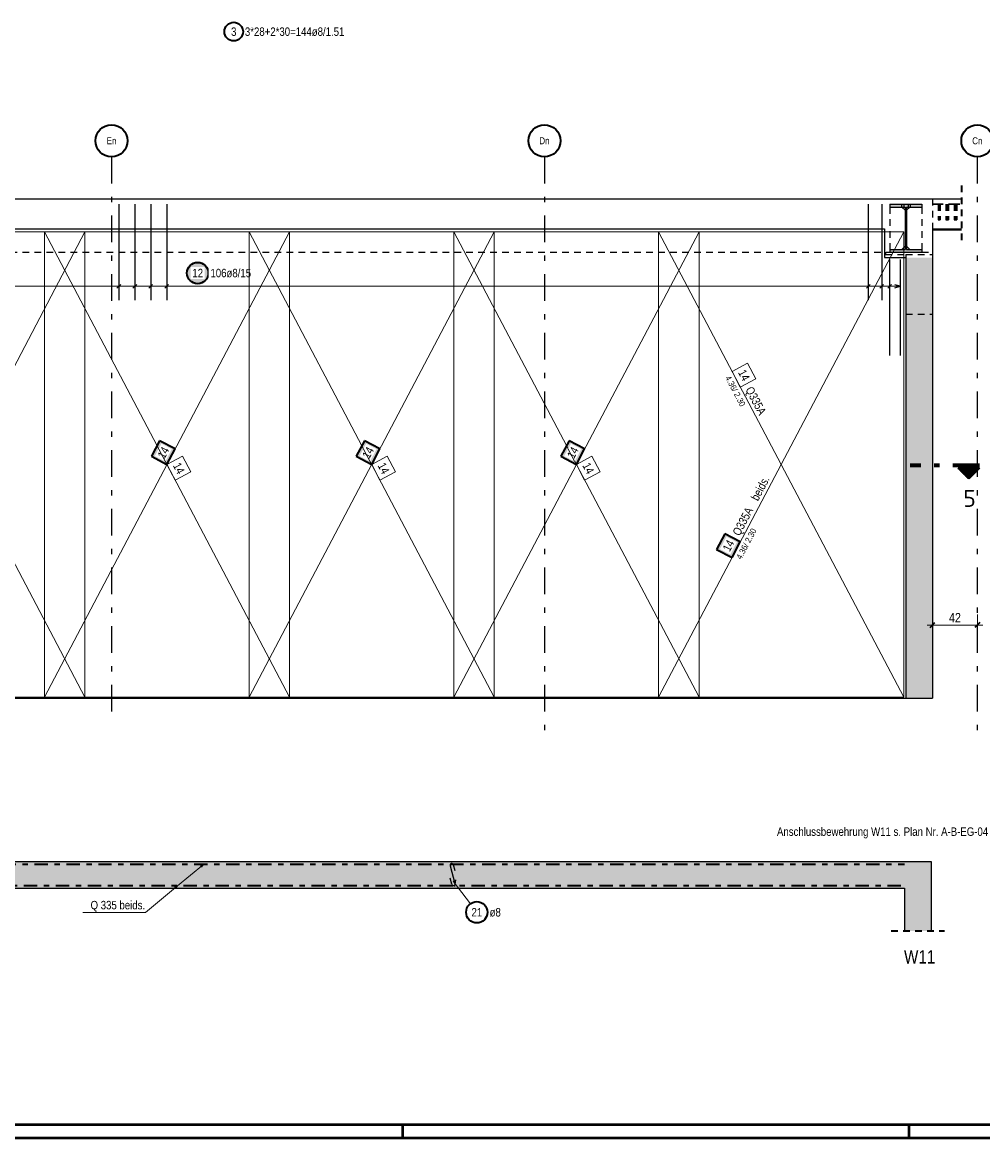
# Model space of a CAD drawing. Header units: millimetres. Extents: x -20 to 84, y 0 to 50.
# Tile 3 of 22: x 18 to 36, y 0 to 21. Entities that reach past the tile are written whole.
import ezdxf
from ezdxf.enums import TextEntityAlignment as Align

# ---------------------------------------------------------------- set-up
doc = ezdxf.new("R2010")
doc.units = ezdxf.units.MM
for name, pattern in [('DASHDOT', [1, 0.5, -0.25, 0, -0.25]), ('DASHDOTX2', [2, 1, -0.5, 0, -0.5]), ('HIDDEN', [0.375, 0.25, -0.125])]:
    doc.linetypes.add(name, pattern=pattern)
doc.layers.add('Achsen', color=7, linetype='Continuous', lineweight=20)
doc.layers.add('Schraffuren', color=7, linetype='Continuous', lineweight=20)
doc.styles.add('Arial Narrow', font='ARIALN.TTF')
doc.styles.add('isocp', font='isocp', dxfattribs={"width": 1.1})
doc.dimstyles.new('Arch_Strakon_dimstyle', dxfattribs={"dimtxt": 17.5, "dimasz": 1, "dimexe": 1.25, "dimexo": 0.0625, "dimgap": 1, "dimtad": 0, "dimdec": 5, "dimzin": 12, "dimdsep": 46, "dimtxsty": 'Arial Narrow', "dimblk": 'Arrowhead_Tick', "dimsah": 1, "dimcen": 0, "dimse1": 1, "dimse2": 1, "dimclrd": 6, "dimclrt": 2, "dimazin": 0, "dimtfac": 1, "dimtdec": 4, "dimtmove": 0, "dimatfit": 3, "dimldrblk": 'NONE', "dimfxl": 1, "dimtvp": 1, "dimtolj": 1, "dimtzin": 0, "dimlwd": 13, "dimarcsym": 2})

# ---------------------------------------------------------------- blocks, each defined once
blk = doc.blocks.new('Arrowhead_Tick')
at = {"color": 2, "linetype": 'Continuous', "lineweight": 35, "ltscale": 0.5}
blk.add_line((4.4, 4.4), (-4.4, -4.4), dxfattribs=at)
at = {"color": 0, "linetype": 'Continuous', "lineweight": -2, "ltscale": 0.5}
for p, q in [((-1, 0), (0, 0)), ((0, 20), (0, -10)), ((10, 0), (0, 0))]:
    blk.add_line(p, q, dxfattribs=at)
blk = doc.blocks.new('*D13')
at = {"color": 6, "linetype": 'Continuous', "lineweight": 13}
blk.add_line((35.448, 9.612), (36.268, 9.612), dxfattribs=at)
at = {"layer": 'Defpoints', "color": 0}
for p in [(36.278, 9.612), (35.438, 8.24), (36.278, 7.614)]:
    blk.add_point(p, dxfattribs=at)
at = {"color": 6, "lineweight": 13, "xscale": 0.01, "yscale": 0.01, "zscale": 0.01, "rotation": 180}
blk.add_blockref('Arrowhead_Tick', (35.438, 9.612), dxfattribs=at)
at = {"color": 6, "lineweight": 13, "xscale": 0.01, "yscale": 0.01, "zscale": 0.01}
blk.add_blockref('Arrowhead_Tick', (36.278, 9.612), dxfattribs=at)
at = {"color": 2, "lineweight": -2, "insert": (35.858, 9.75), "char_height": 0.175, "attachment_point": 5, "style": 'Arial Narrow'}
blk.add_mtext('\\A1;42', dxfattribs=at)
blk = doc.blocks.new('_None')

msp = doc.modelspace()

# ---------------------------------------------------------------- hatches: boundary and pattern name
at = {"lineweight": 25, "true_color": 0xffffff}
msp.add_hatch(color=7, dxfattribs=at).paths.add_polyline_path([(21.873097, 16.210914), (21.872963, 16.218592), (21.872561, 16.226261), (21.871892, 16.233911), (21.870956, 16.241532), (21.869755, 16.249117), (21.868289, 16.256655), (21.866562, 16.264137), (21.864574, 16.271555), (21.862329, 16.278898), (21.859829, 16.286159), (21.857077, 16.293328), (21.854077, 16.300396), (21.850831, 16.307356), (21.847345, 16.314198), (21.843622, 16.320914), (21.839667, 16.327497), (21.835485, 16.333937), (21.831081, 16.340227), (21.826459, 16.34636), (21.821627, 16.352328), (21.816589, 16.358123), (21.811352, 16.363739), (21.805922, 16.369169), (21.800306, 16.374406), (21.79451, 16.379444), (21.788542, 16.384277), (21.78241, 16.388898), (21.776119, 16.393303), (21.769679, 16.397485), (21.763097, 16.40144), (21.756381, 16.405163), (21.749538, 16.408649), (21.742579, 16.411894), (21.73551, 16.414895), (21.728341, 16.417647), (21.721081, 16.420147), (21.713737, 16.422392), (21.70632, 16.424379), (21.698837, 16.426107), (21.691299, 16.427572), (21.683715, 16.428773), (21.676093, 16.429709), (21.668443, 16.430378), (21.660775, 16.43078), (21.653097, 16.430914), (21.645419, 16.43078), (21.63775, 16.430378), (21.630101, 16.429709), (21.622479, 16.428773), (21.614894, 16.427572), (21.607356, 16.426107), (21.599874, 16.424379), (21.592457, 16.422392), (21.585113, 16.420147), (21.577852, 16.417647), (21.570683, 16.414895), (21.563615, 16.411894), (21.556655, 16.408649), (21.549813, 16.405163), (21.543097, 16.40144), (21.536515, 16.397485), (21.530074, 16.393303), (21.523784, 16.388898), (21.517651, 16.384277), (21.511684, 16.379444), (21.505888, 16.374406), (21.500272, 16.369169), (21.494842, 16.363739), (21.489605, 16.358123), (21.484567, 16.352328), (21.479734, 16.34636), (21.475113, 16.340227), (21.470709, 16.333937), (21.466526, 16.327497), (21.462571, 16.320914), (21.458848, 16.314198), (21.455362, 16.307356), (21.452117, 16.300396), (21.449116, 16.293328), (21.446364, 16.286159), (21.443864, 16.278898), (21.441619, 16.271555), (21.439632, 16.264137), (21.437904, 16.256655), (21.436439, 16.249117), (21.435238, 16.241532), (21.434302, 16.233911), (21.433633, 16.226261), (21.433231, 16.218592), (21.433097, 16.210914), (21.433231, 16.203236), (21.433633, 16.195568), (21.434302, 16.187918), (21.435238, 16.180296), (21.436439, 16.172712), (21.437904, 16.165174), (21.439632, 16.157692), (21.441619, 16.150274), (21.443864, 16.142931), (21.446364, 16.13567), (21.449116, 16.128501), (21.452117, 16.121432), (21.455362, 16.114473), (21.458848, 16.107631), (21.462571, 16.100914), (21.466526, 16.094332), (21.470709, 16.087892), (21.475113, 16.081602), (21.479734, 16.075469), (21.484567, 16.069501), (21.489605, 16.063706), (21.494842, 16.058089), (21.500272, 16.05266), (21.505888, 16.047422), (21.511684, 16.042385), (21.517651, 16.037552), (21.523784, 16.032931), (21.530074, 16.028526), (21.536515, 16.024344), (21.543097, 16.020389), (21.549813, 16.016666), (21.556655, 16.01318), (21.563615, 16.009934), (21.570683, 16.006934), (21.577852, 16.004182), (21.585113, 16.001682), (21.592457, 15.999437), (21.599874, 15.997449), (21.607356, 15.995722), (21.614894, 15.994257), (21.622479, 15.993055), (21.630101, 15.99212), (21.63775, 15.99145), (21.645419, 15.991048), (21.653097, 15.990914), (21.660775, 15.991048), (21.668443, 15.99145), (21.676093, 15.99212), (21.683715, 15.993055), (21.691299, 15.994257), (21.698837, 15.995722), (21.70632, 15.997449), (21.713737, 15.999437), (21.721081, 16.001682), (21.728341, 16.004182), (21.73551, 16.006934), (21.742579, 16.009934), (21.749538, 16.01318), (21.756381, 16.016666), (21.763097, 16.020389), (21.769679, 16.024344), (21.776119, 16.028526), (21.78241, 16.032931), (21.788542, 16.037552), (21.79451, 16.042385), (21.800306, 16.047422), (21.805922, 16.05266), (21.811352, 16.058089), (21.816589, 16.063706), (21.821627, 16.069501), (21.826459, 16.075469), (21.831081, 16.081602), (21.835485, 16.087892), (21.839667, 16.094332), (21.843622, 16.100914), (21.847345, 16.107631), (21.850831, 16.114473), (21.854077, 16.121432), (21.857077, 16.128501), (21.859829, 16.13567), (21.862329, 16.142931), (21.864574, 16.150274), (21.866562, 16.157692), (21.868289, 16.165174), (21.869755, 16.172712), (21.870956, 16.180296), (21.871892, 16.187918), (21.872561, 16.195568)])
at = {"lineweight": 35, "true_color": 0xffffff}
for points in [[(20.93981, 13.06633), (20.785838, 12.774452), (21.077716, 12.62048), (21.231688, 12.912358)], [(24.779767, 13.066318), (24.625797, 12.774439), (24.917676, 12.620469), (25.071646, 12.912348)], [(28.61981, 13.066329), (28.465838, 12.774452), (28.757716, 12.620479), (28.911688, 12.912357)]]:
    msp.add_hatch(color=7, dxfattribs=at).paths.add_polyline_path(points)
at = {"lineweight": 50}
h = msp.add_hatch(dxfattribs=at)
h.set_pattern_fill('Mau', color=4, scale=0.01, angle=-90, style=0, pattern_type=2)
h.set_pattern_definition([(-90, (0, 0), (0.02, 1e-18), [])])
h.paths.add_polyline_path([(35.919781, 12.553163), (36.119781, 12.353163), (36.319781, 12.553163)])
at = {"lineweight": 18, "true_color": 0xffffff}
msp.add_hatch(color=7, dxfattribs=at).paths.add_polyline_path([(31.539785, 11.322318), (31.385815, 11.03044), (31.677694, 10.876469), (31.831664, 11.168348)])
at = {"layer": 'Schraffuren', "lineweight": 50, "true_color": 0x4682b4}
msp.add_hatch(color=145, dxfattribs=at).paths.add_polyline_path([(34.637715, 16.60048), (35.237715, 16.60048), (35.237715, 16.65248), (34.951715, 16.65248), (34.951715, 17.44848), (35.237715, 17.44848), (35.237715, 17.50048), (34.637715, 17.50048), (34.637715, 17.44848), (34.923715, 17.44848), (34.923715, 16.65248), (34.637715, 16.65248)])
at = {"layer": 'Schraffuren', "lineweight": 50, "true_color": 0xd7ffd7}
for points in [[(34.937715, 8.240468), (35.437715, 8.240468), (35.437715, 16.50048), (34.937715, 16.50048)], [(35.410102, 4.680011), (3.090109, 4.680011), (3.090109, 5.180011), (35.410102, 5.180011)], [(35.410102, 4.680011), (35.410102, 3.877685), (34.910102, 3.877685), (34.910102, 4.680011)]]:
    msp.add_hatch(color=254, dxfattribs=at).paths.add_polyline_path(points)

# ---------------------------------------------------------------- linework, layer by layer
at = {"color": 3, "linetype": 'DASHDOTX2', "lineweight": 25, "ltscale": 0.5}
for p, q in [((20.037709, 18.390609), (20.037709, 7.912612)), ((28.157709, 18.390609), (28.157709, 7.613966)), ((36.277709, 18.390609), (36.277709, 7.613966))]:
    msp.add_line(p, q, dxfattribs=at)
at = {"color": 2, "linetype": 'HIDDEN', "lineweight": 35, "ltscale": 0.5}
for p, q in [((35.978476, 17.85048), (35.978476, 16.77048)), ((34.660102, 3.877685), (35.660102, 3.877685))]:
    msp.add_line(p, q, dxfattribs=at)
at = {"color": 3, "linetype": 'HIDDEN', "lineweight": 25, "ltscale": 0.5}
for p, q in [((35.437722, 17.60048), (35.437722, 17.04048)), ((34.637715, 17.44848), (34.637715, 16.65248)), ((34.857886, 17.50048), (34.857886, 17.44848)), ((34.863715, 17.44848), (34.923715, 17.38848)), ((34.897544, 17.50048), (34.897544, 17.44848)), ((35.011715, 17.44848), (34.951715, 17.38848)), ((34.977886, 17.50048), (34.977886, 17.44848)), ((35.017544, 17.50048), (35.017544, 17.44848)), ((35.237715, 17.44848), (35.237715, 16.65248)), ((35.454643, 17.510465), (35.511212, 17.510465)), ((35.454643, 17.510465), (35.454643, 17.500465)), ((35.454643, 17.50048), (35.511212, 17.50048)), ((35.457471, 17.510465), (35.457471, 17.500465)), ((35.511212, 17.510465), (35.822338, 17.510465)), ((35.511212, 17.510465), (35.511212, 17.500465)), ((35.511212, 17.50048), (35.822338, 17.50048)), ((35.51404, 17.510465), (35.51404, 17.500465)), ((35.544709, 17.500465), (35.544709, 17.210465)), ((35.547537, 17.500465), (35.547537, 17.210465)), ((35.576709, 17.500465), (35.576709, 17.210465)), ((35.579537, 17.500465), (35.579537, 17.210465)), ((35.688959, 17.500465), (35.688959, 17.210465)), ((35.703101, 17.500465), (35.703101, 17.210465)), ((35.720959, 17.500465), (35.720959, 17.210465)), ((35.735101, 17.500465), (35.735101, 17.210465)), ((35.822338, 17.510465), (35.978476, 17.510465)), ((35.822338, 17.50048), (35.978476, 17.50048)), ((35.844522, 17.500465), (35.844522, 17.210465)), ((35.858664, 17.500465), (35.858664, 17.210465)), ((35.876522, 17.500465), (35.876522, 17.210465)), ((35.890664, 17.500465), (35.890664, 17.210465)), ((35.544709, 17.210465), (35.545927, 17.210465)), ((35.545927, 17.210465), (35.549395, 17.210465)), ((35.549395, 17.210465), (35.554586, 17.210465)), ((35.554586, 17.210465), (35.560709, 17.210465)), ((35.560709, 17.210465), (35.566832, 17.210465)), ((35.566832, 17.210465), (35.572023, 17.210465)), ((35.572023, 17.210465), (35.575491, 17.210465)), ((35.575491, 17.210465), (35.576709, 17.210465)), ((35.576709, 17.210465), (35.578319, 17.210465)), ((35.578319, 17.210465), (35.579537, 17.210465)), ((35.688959, 17.210465), (35.690177, 17.210465)), ((35.690177, 17.210465), (35.693645, 17.210465)), ((35.693645, 17.210465), (35.698836, 17.210465)), ((35.698836, 17.210465), (35.704959, 17.210465)), ((35.704959, 17.210465), (35.711082, 17.210465)), ((35.711082, 17.210465), (35.716272, 17.210465)), ((35.716272, 17.210465), (35.719741, 17.210465)), ((35.719741, 17.210465), (35.720959, 17.210465)), ((35.720959, 17.210465), (35.725224, 17.210465)), ((35.725224, 17.210465), (35.730415, 17.210465)), ((35.730415, 17.210465), (35.733883, 17.210465)), ((35.733883, 17.210465), (35.735101, 17.210465)), ((35.844522, 17.210465), (35.84574, 17.210465)), ((35.84574, 17.210465), (35.849209, 17.210465)), ((35.849209, 17.210465), (35.854399, 17.210465)), ((35.854399, 17.210465), (35.860522, 17.210465)), ((35.860522, 17.210465), (35.866645, 17.210465)), ((35.866645, 17.210465), (35.871836, 17.210465)), ((35.871836, 17.210465), (35.875304, 17.210465)), ((35.875304, 17.210465), (35.876522, 17.210465)), ((35.876522, 17.210465), (35.880787, 17.210465)), ((35.880787, 17.210465), (35.885978, 17.210465)), ((35.885978, 17.210465), (35.889446, 17.210465)), ((35.889446, 17.210465), (35.890664, 17.210465)), ((8.017715, 16.60048), (34.637715, 16.60048)), ((34.557715, 16.60048), (34.557715, 16.56048)), ((34.557715, 16.56048), (34.937715, 16.56048)), ((34.923715, 16.71248), (34.863715, 16.65248)), ((34.937715, 16.56048), (35.437715, 16.56048)), ((34.937715, 16.56048), (34.937715, 16.50048)), ((34.951715, 16.71248), (35.011715, 16.65248)), ((35.237715, 16.60048), (35.437715, 16.60048)), ((34.937715, 15.44048), (35.437715, 15.44048))]:
    msp.add_line(p, q, dxfattribs=at)
at = {"color": 3, "linetype": 'Continuous', "lineweight": 25, "ltscale": 0.5}
for p, q in [((20.174959, 17.50048), (20.174959, 15.70048)), ((20.474035, 17.50048), (20.474035, 15.70048)), ((20.773112, 17.50048), (20.773112, 15.70048)), ((21.072189, 17.50048), (21.072189, 15.70048)), ((34.231562, 17.50048), (34.231562, 15.70048)), ((34.483939, 17.500611), (34.483939, 15.700611)), ((34.631802, 16.46572), (34.631802, 14.66572)), ((34.831802, 16.46572), (34.831802, 14.66572)), ((20.139603, 15.926722), (20.210314, 15.997433)), ((20.43868, 15.926722), (20.509391, 15.997433)), ((20.737757, 15.926722), (20.808467, 15.997433)), ((21.036833, 15.926722), (21.107544, 15.997433)), ((34.196206, 15.926722), (34.266917, 15.997433)), ((34.448584, 15.926722), (34.519295, 15.997433)), ((34.596447, 15.926722), (34.667157, 15.997433)), ((34.831802, 15.962078), (34.731802, 15.988872)), ((34.731802, 15.935283), (34.831802, 15.962078)), ((26.388991, 5.099814), (26.479929, 4.767424)), ((26.48245, 5.001524), (26.450707, 5.116757)), ((26.418212, 4.750481), (26.386469, 4.865714)), ((26.487426, 4.833812), (26.469968, 4.710038))]:
    msp.add_line(p, q, dxfattribs=at)
at = {"color": 7, "linetype": 'Continuous', "lineweight": 18, "ltscale": 0.5}
for p, q in [((19.537713, 16.980469), (14.937715, 16.980613)), ((19.537637, 16.980469), (14.937791, 8.260613)), ((23.377715, 16.980478), (18.777717, 16.980478)), ((18.777717, 16.980478), (18.777717, 8.260481)), ((19.537713, 8.260469), (19.537713, 16.980469)), ((27.217712, 16.980469), (22.617715, 16.980613)), ((23.377715, 8.260481), (23.377715, 16.980478)), ((23.377715, 16.980478), (23.377715, 16.980478)), ((31.057715, 16.980478), (26.457717, 16.980478)), ((26.457717, 16.980478), (26.457717, 8.260481)), ((26.457717, 8.260481), (31.057715, 16.980478)), ((27.217712, 8.260469), (27.217712, 16.980469)), ((34.897715, 16.980469), (30.297717, 16.980613)), ((30.297717, 16.980613), (30.297717, 8.260613)), ((34.897639, 16.980469), (30.297793, 8.260613)), ((31.057715, 8.260481), (31.057715, 16.980478)), ((31.057715, 16.980478), (31.057715, 16.980478)), ((34.897715, 8.260469), (34.897715, 16.980469)), ((14.937715, 8.260613), (19.537713, 8.260469)), ((18.777717, 8.260481), (23.377715, 8.260481)), ((19.537713, 8.260469), (19.537713, 8.260469)), ((22.617715, 8.260613), (27.217712, 8.260469)), ((26.457717, 8.260481), (31.057715, 8.260481)), ((27.217712, 8.260469), (27.217712, 8.260469)), ((30.297717, 8.260613), (34.897715, 8.260469)), ((34.897715, 8.260469), (34.897715, 8.260469))]:
    msp.add_line(p, q, dxfattribs=at)
at = {"color": 9, "linetype": 'Continuous', "lineweight": 0, "ltscale": 0.5}
for p, q in [((19.537713, 16.980469), (14.937715, 16.980613)), ((14.937715, 16.980613), (19.537713, 8.260469)), ((23.377715, 16.980478), (18.777717, 16.980478)), ((18.777717, 16.980478), (18.777717, 8.260481)), ((19.537713, 8.260469), (19.537713, 16.980469)), ((27.217712, 16.980469), (22.617715, 16.980613)), ((23.377715, 8.260481), (23.377715, 16.980478)), ((23.377715, 16.980478), (23.377715, 16.980478)), ((31.057715, 16.980478), (26.457717, 16.980478)), ((26.457717, 16.980478), (26.457717, 8.260481)), ((27.217712, 8.260469), (27.217712, 16.980469)), ((34.897715, 16.980469), (30.297717, 16.980613)), ((30.297717, 16.980613), (30.297717, 8.260613)), ((31.057715, 8.260481), (31.057715, 16.980478)), ((31.057715, 16.980478), (31.057715, 16.980478)), ((34.897715, 8.260469), (34.897715, 16.980469)), ((31.969595, 14.51854), (31.677717, 14.36457)), ((32.123565, 14.226662), (31.969595, 14.51854)), ((31.677717, 14.36457), (31.831687, 14.072691)), ((31.831687, 14.072691), (32.123565, 14.226662)), ((21.523566, 12.482574), (21.369594, 12.774452)), ((25.363563, 12.482632), (25.209593, 12.774511)), ((29.203566, 12.482574), (29.049594, 12.774452)), ((21.077716, 12.62048), (21.231688, 12.328602)), ((24.917714, 12.620541), (25.071684, 12.328662)), ((28.757716, 12.620479), (28.911688, 12.328602)), ((21.231688, 12.328602), (21.523566, 12.482574)), ((25.071684, 12.328662), (25.363563, 12.482632)), ((28.911688, 12.328602), (29.203566, 12.482574)), ((14.937715, 8.260613), (19.537713, 8.260469)), ((18.777717, 8.260481), (23.377715, 8.260481)), ((19.537713, 8.260469), (19.537713, 8.260469)), ((22.617715, 8.260613), (27.217712, 8.260469)), ((26.457717, 8.260481), (31.057715, 8.260481)), ((27.217712, 8.260469), (27.217712, 8.260469)), ((30.297717, 8.260613), (34.897715, 8.260469)), ((34.897715, 8.260469), (34.897715, 8.260469))]:
    msp.add_line(p, q, dxfattribs=at)
at = {"color": 5, "linetype": 'Continuous', "lineweight": 18, "ltscale": 0.5}
for p, q in [((20.174959, 15.812078), (20.174959, 16.112078)), ((20.474035, 15.812078), (20.474035, 16.112078)), ((20.773112, 15.812078), (20.773112, 16.112078)), ((21.072189, 15.812078), (21.072189, 16.112078)), ((34.231562, 15.812078), (34.231562, 16.112078)), ((34.483939, 15.812078), (34.483939, 16.112078)), ((34.631802, 15.812078), (34.631802, 16.112078)), ((34.831802, 15.812078), (34.831802, 16.112078)), ((34.831802, 15.962078), (3.725743, 15.962078)), ((26.769157, 4.38607), (26.448626, 4.811872))]:
    msp.add_line(p, q, dxfattribs=at)
at = {"color": 2, "linetype": 'Continuous', "lineweight": 35, "ltscale": 0.5}
for p, q in [((20.93981, 13.06633), (20.785838, 12.774452)), ((21.231688, 12.912358), (20.93981, 13.06633)), ((24.779767, 13.066318), (24.625797, 12.774439)), ((25.071646, 12.912348), (24.779767, 13.066318)), ((28.61981, 13.066329), (28.465838, 12.774452)), ((28.911688, 12.912357), (28.61981, 13.066329)), ((20.785838, 12.774452), (21.077716, 12.62048)), ((21.077716, 12.62048), (21.231688, 12.912358)), ((24.625797, 12.774439), (24.917676, 12.620469)), ((24.917676, 12.620469), (25.071646, 12.912348)), ((28.465838, 12.774452), (28.757716, 12.620479)), ((28.757716, 12.620479), (28.911688, 12.912357)), ((31.539785, 11.322318), (31.385815, 11.03044)), ((31.831664, 11.168348), (31.539785, 11.322318)), ((31.677694, 10.876469), (31.831664, 11.168348)), ((31.385815, 11.03044), (31.677694, 10.876469))]:
    msp.add_line(p, q, dxfattribs=at)
at = {"color": 1, "linetype": 'DASHDOTX2', "lineweight": 70, "ltscale": 0.5}
msp.add_line((36.319781, 12.603163), (35.019781, 12.603163), dxfattribs=at)
at = {"color": 2, "linetype": 'Continuous', "lineweight": 35}
for p, q in [((36.319781, 12.553163), (35.919781, 12.553163)), ((36.119781, 12.353163), (35.919781, 12.553163)), ((36.319781, 12.553163), (36.119781, 12.353163))]:
    msp.add_line(p, q, dxfattribs=at)
at = {"color": 2, "linetype": 'DASHDOT', "lineweight": 35, "ltscale": 0.5}
for p, q in [((3.590109, 5.130024), (34.910102, 5.130024)), ((11.190114, 4.730011), (34.910102, 4.730011))]:
    msp.add_line(p, q, dxfattribs=at)
at = {"color": 5, "linetype": 'Continuous', "lineweight": 18}
for p, q in [((21.276624, 4.723172), (21.762068, 5.121345)), ((21.705481, 5.095725), (21.762068, 5.121345)), ((21.762068, 5.121345), (21.725872, 5.070864)), ((20.673596, 4.220673), (21.276624, 4.723172)), ((21.220238, 4.697113), (21.276624, 4.723172)), ((21.276624, 4.723172), (21.240822, 4.672412)), ((20.673596, 4.220673), (19.501997, 4.220673))]:
    msp.add_line(p, q, dxfattribs=at)
at = {"color": 4, "linetype": 'Continuous', "lineweight": 50}
for p, q in [((1, 0.25), (82.25, 0.25)), ((0, 0), (82.5, 0))]:
    msp.add_line(p, q, dxfattribs=at)
at = {"color": 4, "linetype": 'Continuous', "lineweight": 50, "ltscale": 0.5}
for p, q in [((25.5, 0), (25.5, 0.25)), ((35, 0), (35, 0.25))]:
    msp.add_line(p, q, dxfattribs=at)
at = {"color": 2, "linetype": 'Continuous', "lineweight": 35, "ltscale": 0.5}
for centre, radius in [((22.329376, 20.736664), 0.175), ((21.653097, 16.210914), 0.2), ((26.88944, 4.226283), 0.2)]:
    msp.add_circle(centre, radius, dxfattribs=at)
at = {"color": 2, "linetype": 'Continuous', "lineweight": 35}
for centre in [(20.037709, 18.690609), (28.157709, 18.690609), (36.277709, 18.690609)]:
    msp.add_circle(centre, 0.3, dxfattribs=at)
at = {"color": 9, "linetype": 'Continuous', "lineweight": 0}
for centre in [(34.951715, 17.040468), (35.437715, 17.040468), (35.437715, 16.50048)]:
    msp.add_circle(centre, 0.00222, dxfattribs=at)
at = {"color": 3, "linetype": 'Continuous', "lineweight": 25, "ltscale": 0.5}
for centre, start, end in [((26.419856, 5.108259), 15.4010003, 195.3010003), ((26.449063, 4.758979), 195.4010003, 15.3010003)]:
    msp.add_arc(centre, 0.032, start, end, dxfattribs=at)
at = {"layer": 'Achsen', "color": 3, "linetype": 'Continuous', "lineweight": 25}
for p, q in [((35.437722, 17.02048), (35.978476, 17.02048)), ((11.217727, 8.240468), (34.937715, 8.240468))]:
    msp.add_line(p, q, dxfattribs=at)
at = {"layer": 'Schraffuren', "color": 3, "linetype": 'Continuous', "lineweight": 25}
for p, q in [((8.017715, 17.60048), (35.978476, 17.60048)), ((34.637715, 17.50048), (35.237715, 17.50048)), ((34.637715, 17.50048), (34.637715, 17.44848)), ((34.637715, 17.44848), (34.923715, 17.44848)), ((34.923715, 17.44848), (34.923715, 16.65248)), ((34.951715, 17.44848), (35.237715, 17.44848)), ((34.951715, 17.44848), (34.951715, 16.65248)), ((35.237715, 17.50048), (35.237715, 17.44848)), ((11.217727, 17.04048), (34.537715, 17.04048)), ((34.537715, 17.040468), (34.537715, 16.50048)), ((35.437715, 17.04048), (35.978476, 17.04048)), ((35.437722, 17.04048), (35.437722, 16.50048)), ((34.637715, 16.65248), (34.923715, 16.65248)), ((34.637715, 16.65248), (34.637715, 16.60048)), ((34.637715, 16.60048), (35.237715, 16.60048)), ((34.951715, 16.65248), (35.237715, 16.65248)), ((35.237715, 16.65248), (35.237715, 16.60048)), ((34.537715, 16.50048), (34.937715, 16.50048)), ((34.937715, 16.50048), (34.937715, 8.240468)), ((35.437722, 16.50048), (35.437722, 8.240468)), ((34.937715, 8.240468), (35.437715, 8.240468)), ((7.990102, 5.180024), (35.410102, 5.180024)), ((35.410102, 5.180011), (35.410102, 4.680011)), ((11.190114, 4.680011), (34.910102, 4.680011)), ((34.910102, 4.680011), (34.910102, 3.877685)), ((35.410102, 4.680011), (35.410102, 3.877685))]:
    msp.add_line(p, q, dxfattribs=at)

# ---------------------------------------------------------------- texts
at = {"color": 3, "lineweight": 25, "style": 'Arial Narrow'}
for s, p in [('En', (20.037709, 18.690609)), ('Dn', (28.157709, 18.690609)), ('Cn', (36.277709, 18.690609))]:
    msp.add_text(s, height=0.13, dxfattribs=at).set_placement(p, align=Align.MIDDLE_CENTER)
at = {"color": 2, "lineweight": 35, "style": 'isocp', "width": 1.15}
msp.add_text('5', height=0.315, dxfattribs=at).set_placement((36.131579, 11.827264), align=Align.CENTER)
at = {"color": 2, "lineweight": 35, "style": 'Arial Narrow'}
for s, height, p in [('Anschlussbewehrung W11 s. Plan Nr. A-B-EG-04', 0.1575, (32.519877, 5.659251)), ('Q 335 beids.', 0.1575, (19.644545, 4.28174)), ('W11', 0.25, (34.902003, 3.265554))]:
    msp.add_text(s, height=height, dxfattribs=at).set_placement(p)
at = {"color": 2, "lineweight": 35, "char_height": 0.1575, "attachment_point": 1, "line_spacing_factor": 0.9, "style": 'Arial Narrow'}
for s, insert in [('3', (22.279764, 20.815414)), ('3*28+2*30=144ø8/1.51', (22.539376, 20.815414)), ('21', (26.790215, 4.305033)), ('ø8', (27.12944, 4.305033))]:
    msp.add_mtext(s, dxfattribs=dict(at, insert=insert))
at = {"color": 9, "lineweight": 0, "attachment_point": 1, "rotation": 297.8122718, "line_spacing_factor": 0.9, "style": 'Arial Narrow'}
for s, insert, char_height in [(' 4.36/ 2.30', (31.624648, 14.336576), 0.1125), ('14', (31.923998, 14.420121), 0.1575), ('Q335A', (32.062554, 14.101202), 0.1575)]:
    msp.add_mtext(s, dxfattribs=dict(at, insert=insert, char_height=char_height))

# ---------------------------------------------------------------- dimensions: what is measured, and where the dimension line sits
at = {"lineweight": -2}
dim = msp.add_linear_dim(base=(36.277709, 9.612078), p1=(35.437715, 8.240468), p2=(36.277709, 7.613966), text='42', dimstyle='Arch_Strakon_dimstyle', override={"dimscale": 0.01, "dimtxt": 17.5, "dimasz": 1, "dimgap": 5, "dimtad": 1, "dimjust": 0, "dimtih": 0, "dimtoh": 0, "dimdec": 5, "dimdsep": 46, "dimtxsty": 'Arial Narrow', "dimclrd": 6, "dimclrt": 2, "dimtix": 1, "dimtofl": 255, "dimtmove": 0, "dimatfit": 2, "dimfxl": 0, "dimfxlon": 0, "dimtvp": 28.571429, "dimlwd": 13}, dxfattribs=at)
dim.commit()
dim.dimension.update_dxf_attribs({"geometry": '*D13', "text_midpoint": (35.857712, 9.612078), "dimtype": 160})

# ---------------------------------------------------------------- next in the draw order: texts
at = {"color": 2, "lineweight": 35, "char_height": 0.1575, "attachment_point": 1, "line_spacing_factor": 0.9, "style": 'Arial Narrow', "bg_fill": 3, "box_fill_scale": 1.2, "bg_fill_color": 256, "bg_fill_true_color": 13158600, "bg_fill_transparency": 0}
for s, insert in [('12', (21.553872, 16.289664)), ('106ø8/15', (21.893097, 16.289664))]:
    msp.add_mtext(s, dxfattribs=dict(at, insert=insert))
for insert, rotation in [((28.572814, 12.792385), 62.1873273), ((31.492791, 11.048374), 62.1877282)]:
    msp.add_mtext('14', dxfattribs=dict(at, insert=insert, rotation=rotation))

# ---------------------------------------------------------------- next in the draw order: linework, layer by layer
at = {"color": 7, "linetype": 'Continuous', "lineweight": 18, "ltscale": 0.5}
for p, q in [((18.777717, 8.260481), (23.377715, 16.980478)), ((22.617715, 16.980613), (22.617715, 8.260613)), ((27.217637, 16.980469), (22.617791, 8.260613))]:
    msp.add_line(p, q, dxfattribs=at)
at = {"color": 9, "linetype": 'Continuous', "lineweight": 0, "ltscale": 0.5}
for p, q in [((22.617715, 16.980613), (22.617715, 8.260613)), ((31.057715, 8.260481), (26.457717, 16.980478)), ((29.049594, 12.774452), (28.757716, 12.620479))]:
    msp.add_line(p, q, dxfattribs=at)

# ---------------------------------------------------------------- next in the draw order: texts
at = {"color": 9, "lineweight": 0, "insert": (29.003997, 12.676032), "char_height": 0.1575, "attachment_point": 1, "rotation": 297.8126727, "line_spacing_factor": 0.9, "style": 'Arial Narrow'}
msp.add_mtext('14', dxfattribs=at)
at = {"color": 2, "lineweight": 35, "insert": (31.677782, 11.342798), "char_height": 0.1575, "attachment_point": 1, "rotation": 62.1877282, "line_spacing_factor": 0.9, "style": 'Arial Narrow', "bg_fill": 3, "box_fill_scale": 1.2, "bg_fill_color": 256, "bg_fill_true_color": 13158600, "bg_fill_transparency": 0}
msp.add_mtext('Q335A', dxfattribs=at)

# ---------------------------------------------------------------- next in the draw order: texts
at = {"color": 2, "lineweight": 35, "attachment_point": 1, "line_spacing_factor": 0.9, "style": 'Arial Narrow', "bg_fill": 3, "box_fill_scale": 1.2, "bg_fill_color": 256, "bg_fill_true_color": 13158600, "bg_fill_transparency": 0}
for s, insert, char_height, rotation in [('14', (20.892814, 12.792386), 0.1575, 62.1873273), ('14', (24.732773, 12.792373), 0.1575, 62.1877282), (' beids.', (32.000112, 11.953802), 0.1575, 62.1869479), (' 4.36/ 2.30', (31.730763, 10.848475), 0.1125, 62.1877282)]:
    msp.add_mtext(s, dxfattribs=dict(at, insert=insert, char_height=char_height, rotation=rotation))

# ---------------------------------------------------------------- next in the draw order: linework, layer by layer
at = {"color": 9, "linetype": 'Continuous', "lineweight": 0, "ltscale": 0.5}
for p, q in [((23.377715, 8.260481), (18.777717, 16.980478)), ((22.617715, 16.980613), (27.217712, 8.260469)), ((30.297717, 16.980613), (34.897715, 8.260469)), ((21.369594, 12.774452), (21.077716, 12.62048)), ((25.209593, 12.774511), (24.917714, 12.620541))]:
    msp.add_line(p, q, dxfattribs=at)

# ---------------------------------------------------------------- next in the draw order: texts
at = {"color": 9, "lineweight": 0, "char_height": 0.1575, "attachment_point": 1, "line_spacing_factor": 0.9, "style": 'Arial Narrow'}
for insert, rotation in [((21.323997, 12.676033), 297.8126727), ((25.163995, 12.676092), 297.8122718)]:
    msp.add_mtext('14', dxfattribs=dict(at, insert=insert, rotation=rotation))

doc.saveas('drawing.dxf')
